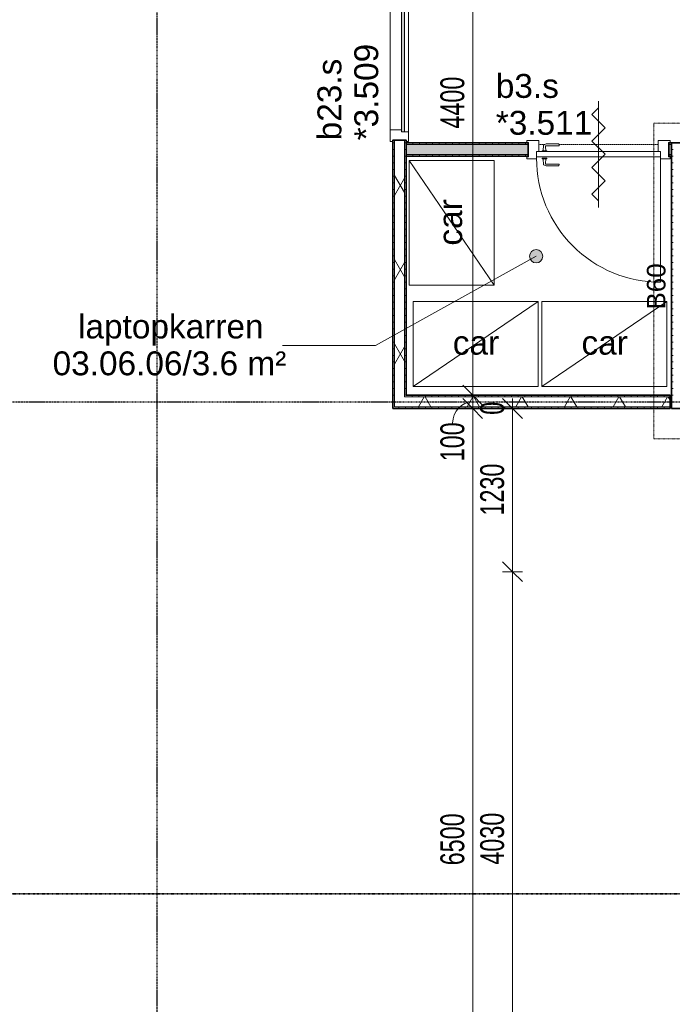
# Model space of a CAD drawing. Header units: millimetres. Extents: x -80560 to 110805, y -11020 to 52719.
# Tile 25 of 145: x 39258 to 44176, y 30661 to 38079. Entities that reach past the tile are written whole.
import ezdxf

# ---------------------------------------------------------------- set-up
doc = ezdxf.new("R2010")
doc.units = ezdxf.units.MM
for name, pattern in [('CENTER2', [20, 8, -4, 4, -4]), ('DASHDOT2', [8, 4, -2, 0, -2]), ('DASHED2', [6, 4, -2]), ('DASHED2-1', [3, 2, -1])]:
    doc.linetypes.add(name, pattern=pattern)
for name, color, linetype, lineweight in [('A-ANNO-DIMS', 211, 'Continuous', 9), ('A-ANNO-DIMS-100', 211, 'Continuous', 9), ('A-ANNO-NOTE', 131, 'Continuous', 18), ('A-AREA', 32, 'DASHED2', 18), ('A-AREA-IDEN', 2, 'Continuous', 9), ('A-DETL', 90, 'Continuous', 18), ('A-DETL-GENF', 92, 'Continuous', 18), ('A-DOOR', 31, 'Continuous', 18), ('A-GLAZ', 151, 'Continuous', 18), ('A-GLAZ-IDEN', 152, 'Continuous', 18), ('A-WALL', 113, 'Continuous', 35), ('A-WALL-PATT', 111, 'Continuous', 35), ('G-ANNO-SYMB', 111, 'Continuous', 9), ('G-ANNO-TEXT', 231, 'Continuous', 9), ('I-WALL', 2, 'Continuous', 18), ('S-GRID', 1, 'Continuous', 9)]:
    doc.layers.add(name, color=color, linetype=linetype, lineweight=lineweight)
doc.styles.add('Arial', font='arial.ttf', dxfattribs={"height": 180})
doc.styles.add('Arial_1', font='arial.ttf', dxfattribs={"height": 140})
doc.styles.add('Arial_5', font='arial.ttf', dxfattribs={"width": 0.7, "height": 180})
doc.dimstyles.new('n3o_1_8', dxfattribs={"dimscale": 304.8, "dimtxt": 183.646692, "dimasz": 0.492126, "dimexe": 0.246063, "dimexo": 0.0625, "dimgap": 0.032808, "dimtad": 1, "dimdec": 0, "dimdsep": 46, "dimtxsty": 'Arial_5', "dimblk1": 'OBLIQUE', "dimblk2": 'OBLIQUE', "dimsah": 1, "dimcen": 0.09, "dimdle": 0.246063, "dimazin": 0, "dimtfac": 1, "dimtdec": 4, "dimtix": 1, "dimtmove": 0, "dimatfit": 3, "dimfxl": 0.246063, "dimfxlon": 1, "dimtvp": 1, "dimtolj": 1, "dimtzin": 0, "dimarcsym": 2})
doc.dimstyles.new('n3o_1_8_1', dxfattribs={"dimscale": 304.8, "dimtxt": 183.646692, "dimasz": 0.492126, "dimexe": 0.246063, "dimexo": 0.0625, "dimgap": 0.032808, "dimtad": 1, "dimdec": 0, "dimdsep": 46, "dimtxsty": 'Arial_5', "dimblk1": 'OBLIQUE', "dimblk2": 'OBLIQUE', "dimsah": 1, "dimcen": 0.09, "dimdle": 0.246063, "dimazin": 0, "dimtfac": 1, "dimtdec": 4, "dimtix": 1, "dimtmove": 1, "dimatfit": 3, "dimfxl": 0.246063, "dimfxlon": 1, "dimtvp": 1, "dimtolj": 1, "dimtzin": 0, "dimarcsym": 2})
doc.dimstyles.new('n3o_1_8_3', dxfattribs={"dimscale": 304.8, "dimtxt": 183.646692, "dimasz": 0.492126, "dimexe": 0.246063, "dimexo": 0.0625, "dimgap": 0.032808, "dimtad": 1, "dimdec": 0, "dimdsep": 46, "dimtxsty": 'Arial_5', "dimblk1": 'OBLIQUE', "dimblk2": 'OBLIQUE', "dimsah": 1, "dimcen": 0.09, "dimdle": 0.246063, "dimazin": 0, "dimtfac": 1, "dimtdec": 4, "dimtix": 1, "dimtmove": 0, "dimatfit": 3, "dimfxl": 0.246063, "dimfxlon": 1, "dimtvp": 1, "dimtolj": 1, "dimtzin": 0, "dimarcsym": 2})
pattern_1 = [(180, (42169.82, 37400), (9e-14, -50), [])]
pattern_2 = [(60, (24894.82, 0), (-274.963, 158.75), []), (120, (24894.82, 0), (-274.963, -158.75), [])]
pattern_3 = [(90, (43164.82, 35150), (-50, 2e-13), [])]
pattern_4 = [(270, (43169.82, 37150), (50, 3e-15), [])]

# ---------------------------------------------------------------- blocks, each defined once
blk = doc.blocks.new('32_n3o_deur_enkel met zijlicht - 90x139_17_K_930_2410x2070_deur glasstrook-34073408-DO_03 derde verdieping')
at = {"layer": 'A-GLAZ'}
for p, q in [((-1035, 70), (-945, 70)), ((-1035, 53), (-1035, 70)), ((-1023, 53), (-1035, 53)), ((-1023, -52), (-1023, 53)), ((-945, 70), (-945, -15)), ((-45, 70), (-945, 70)), ((-45, 70), (45, 70)), ((-45, -15), (-45, 70)), ((45, 70), (45, -15)), ((945, 70), (1035, 70)), ((945, -15), (945, 70)), ((1023, 53), (1023, -52)), ((1035, 53), (1023, 53)), ((1035, 70), (1035, 53)), ((-1035, -52), (-1023, -52)), ((-1035, -69), (-1035, -52)), ((-962, -69), (-1035, -69)), ((-962, -39), (-962, -69)), ((-962, -69), (-28, -69)), ((-28, -69), (-28, -39)), ((28, -69), (-28, -69)), ((28, -55), (28, -69)), ((962, -69), (962, -55)), ((1035, -69), (962, -69)), ((1023, -52), (1035, -52)), ((1035, -52), (1035, -69))]:
    blk.add_line(p, q, dxfattribs=at)
blk = doc.blocks.new('30_n3o_raam_vast - 24mm-31742711-DO_03 derde verdieping')
at = {"layer": 'A-DOOR'}
blk.add_hatch(color=256, dxfattribs=at).paths.add_polyline_path([(0, 0), (-934, 0), (-934, -24), (0, -24)], flags=0)
for p, q in [((-934, -24), (-934, 0)), ((-934, 0), (0, 0)), ((0, 0), (0, -24)), ((0, -24), (-934, -24))]:
    blk.add_line(p, q, dxfattribs=at)
blk = doc.blocks.new('32_n3o_deur_enkel - 90x139_17_K_930_2410x1080_zs-34094694-DO_03 derde verdieping')
at = {"layer": 'A-GLAZ'}
for p, q in [((-540, 69.5), (-450, 69.5)), ((-540, 54.5), (-540, 69.5)), ((-528, 54.5), (-540, 54.5)), ((-528, -54.5), (-528, 54.5)), ((-450, 69.5), (-450, -15.5)), ((450, 69.5), (540, 69.5)), ((450, -15.5), (450, 69.5)), ((528, 54.5), (528, -54.5)), ((540, 54.5), (528, 54.5)), ((540, 69.5), (540, 54.5)), ((-540, -54.5), (-528, -54.5)), ((-540, -69.5), (-540, -54.5)), ((-467, -69.5), (-540, -69.5)), ((-467, -55.5), (-467, -69.5)), ((467, -69.5), (467, -55.5)), ((540, -69.5), (467, -69.5)), ((528, -54.5), (540, -54.5)), ((540, -54.5), (540, -69.5))]:
    blk.add_line(p, q, dxfattribs=at)
blk = doc.blocks.new('30_n3o_deur_dicht - 40mm_draai_zs_LS-31987376-DO_03 derde verdieping')
at = {"layer": 'A-DOOR'}
for p, q in [((-934, -40), (-934, 0)), ((-934, 0), (0, 0)), ((0, 0), (0, -40)), ((0, -40), (-934, -40))]:
    blk.add_line(p, q, dxfattribs=at)
blk = doc.blocks.new('30_n3o_beslag_deurkruk_met_schild - std-887349-DO_03 derde verdieping')
at = {"layer": 'A-DOOR'}
for p, q in [((18.5, 5), (-18.5, 5)), ((-18.5, 5), (-18.5, 0)), ((-10, 5), (-7.8, 48.4)), ((-7.8, 48.4), (12.7, 58)), ((8.3, 39.7), (10, 5)), ((12.7, 58), (108, 58)), ((111, 45), (13.3, 45)), ((18.5, 0), (18.5, 5)), ((108, 58), (111, 45))]:
    blk.add_line(p, q, dxfattribs=at)
at = {"layer": 'A-DOOR', "flags": 128}
blk.add_lwpolyline([(13.3, 45), (11.3, 44.6), (9.6, 43.4), (8.6, 41.7), (8.3, 39.7)], dxfattribs=at)
blk = doc.blocks.new('30_n3o_beslag_deurkruk_met_schild - std-V215-DO_03 derde verdieping')
at = {"layer": 'A-DOOR'}
for p, q in [((18.5, 0), (-18.5, 0)), ((-18.5, 0), (-18.5, -5)), ((18.5, -5), (18.5, 0)), ((-18.5, -5), (18.5, -5)), ((-7.8, -48.4), (-10, -5)), ((12.7, -58), (-7.8, -48.4)), ((10, -5), (8.3, -39.7)), ((108, -58), (12.7, -58)), ((13.3, -45), (111, -45)), ((111, -45), (108, -58))]:
    blk.add_line(p, q, dxfattribs=at)
at = {"layer": 'A-DOOR', "flags": 128}
blk.add_lwpolyline([(8.3, -39.7), (8.6, -41.7), (9.6, -43.4), (11.3, -44.6), (13.3, -45)], dxfattribs=at)
blk = doc.blocks.new('00_n3o_symbool_swingangle - std-31756284-DO_03 derde verdieping')
at = {"layer": 'A-DOOR'}
blk.add_line((-415, 10), (-415, 944), dxfattribs=at)
blk.add_arc((-415, 10), 934, 360, 90, dxfattribs=at)
blk = doc.blocks.new('01_n3o_symbool_lijn_met_tekst - brandwerend_B60-34102390-DO_03 derde verdieping')
at = {"layer": 'A-DETL-GENF', "color": 3, "linetype": 'DASHDOT2'}
blk.add_line((0, 0), (2620, 0), dxfattribs=at)
blk = doc.blocks.new('01_n3o_symbool_lijn_met_tekst - brandwerend_B60-32500020-DO_03 derde verdieping')
at = {"layer": 'A-DETL-GENF', "color": 3, "linetype": 'DASHDOT2'}
blk.add_line((0, 0), (2379.7, 0), dxfattribs=at)
blk = doc.blocks.new('DIMBLOCK14-DO_03 derde verdieping')
at = {"layer": 'A-ANNO-DIMS-100'}
for p, q in [((42671.7, 39650), (42596.7, 39725)), ((42746.7, 39650), (42596.7, 39650)), ((42671.7, 39650), (42671.7, 35250)), ((42671.7, 39650), (42746.7, 39575)), ((42671.7, 39650), (42746.7, 39650)), ((42671.7, 35250), (42596.7, 35325)), ((42746.7, 35250), (42596.7, 35250)), ((42671.7, 35250), (42746.7, 35175)), ((42671.7, 35250), (42746.7, 35250))]:
    blk.add_line(p, q, dxfattribs=at)
at = {"layer": 'A-ANNO-DIMS-100', "color": 0, "insert": (42428, 37257.9), "char_height": 180, "width": 461.094, "attachment_point": 1, "rotation": 90, "line_spacing_factor": 0.941778, "style": 'Arial_5'}
blk.add_mtext('4400', dxfattribs=at)
blk = doc.blocks.new('_Oblique')
at = {"color": 0, "linetype": 'ByBlock', "lineweight": -2}
blk.add_line((-0.5, -0.5), (0.5, 0.5), dxfattribs=at)
blk = doc.blocks.new('DIMBLOCK15-DO_03 derde verdieping')
at = {"layer": 'A-ANNO-DIMS-100'}
for p, q in [((42671.7, 35250), (42596.7, 35325)), ((42746.7, 35250), (42596.7, 35250)), ((42671.7, 35250), (42671.7, 35150)), ((42671.7, 35250), (42746.7, 35175)), ((42671.7, 35250), (42746.7, 35250)), ((42671.7, 35150), (42596.7, 35225)), ((42746.7, 35150), (42596.7, 35150)), ((42671.7, 35150), (42746.7, 35075)), ((42671.7, 35150), (42746.7, 35150))]:
    blk.add_line(p, q, dxfattribs=at)
blk.add_ellipse((42671.7, 35039.8), major_axis=(0, 160.2), ratio=0.944394, start_param=0, end_param=1.570796, dxfattribs=at)
at = {"layer": 'A-ANNO-DIMS-100', "color": 0, "insert": (42428, 34751.6), "char_height": 180, "width": 345.821, "attachment_point": 1, "rotation": 90, "line_spacing_factor": 0.941778, "style": 'Arial_5'}
blk.add_mtext('100', dxfattribs=at)
blk = doc.blocks.new('DIMBLOCK16-DO_03 derde verdieping')
at = {"layer": 'A-ANNO-DIMS-100'}
for p, q in [((42671.7, 35150), (42596.7, 35225)), ((42746.7, 35150), (42596.7, 35150)), ((42671.7, 35150), (42671.7, 28650)), ((42671.7, 35150), (42746.7, 35075)), ((42671.7, 35150), (42746.7, 35150)), ((42671.7, 28650), (42596.7, 28725)), ((42746.7, 28650), (42596.7, 28650)), ((42671.7, 28650), (42746.7, 28575)), ((42671.7, 28650), (42746.7, 28650))]:
    blk.add_line(p, q, dxfattribs=at)
at = {"layer": 'A-ANNO-DIMS-100', "color": 0, "insert": (42428, 31707.9), "char_height": 180, "width": 461.094, "attachment_point": 1, "rotation": 90, "line_spacing_factor": 0.941778, "style": 'Arial_5'}
blk.add_mtext('6500', dxfattribs=at)
blk = doc.blocks.new('DIMBLOCK501-DO_03 derde verdieping')
at = {"layer": 'A-ANNO-DIMS-100'}
for p, q in [((42971.7, 33920), (42896.7, 33995)), ((43046.7, 33920), (42896.7, 33920)), ((42971.7, 29890), (42971.7, 33920)), ((42971.7, 33920), (43046.7, 33845)), ((42971.7, 33920), (43046.7, 33920)), ((42971.7, 29890), (42896.7, 29965)), ((43046.7, 29890), (42896.7, 29890)), ((42971.7, 29890), (43046.7, 29815)), ((42971.7, 29890), (43046.7, 29890))]:
    blk.add_line(p, q, dxfattribs=at)
at = {"layer": 'A-ANNO-DIMS-100', "color": 0, "insert": (42728, 31712.9), "char_height": 180, "width": 461.094, "attachment_point": 1, "rotation": 90, "line_spacing_factor": 0.941778, "style": 'Arial_5'}
blk.add_mtext('4030', dxfattribs=at)
blk = doc.blocks.new('DIMBLOCK502-DO_03 derde verdieping')
at = {"layer": 'A-ANNO-DIMS-100'}
for p, q in [((42971.7, 35150), (42896.7, 35225)), ((43046.7, 35150), (42896.7, 35150)), ((42971.7, 33920), (42971.7, 35150)), ((42971.7, 35150), (43046.7, 35075)), ((42971.7, 35150), (43046.7, 35150)), ((42971.7, 33920), (42896.7, 33995)), ((43046.7, 33920), (42896.7, 33920)), ((42971.7, 33920), (43046.7, 33845)), ((42971.7, 33920), (43046.7, 33920))]:
    blk.add_line(p, q, dxfattribs=at)
at = {"layer": 'A-ANNO-DIMS-100', "color": 0, "insert": (42728, 34342.9), "char_height": 180, "width": 461.094, "attachment_point": 1, "rotation": 90, "line_spacing_factor": 0.941778, "style": 'Arial_5'}
blk.add_mtext('1230', dxfattribs=at)
blk = doc.blocks.new('DIMBLOCK503-DO_03 derde verdieping')
at = {"layer": 'A-ANNO-DIMS-100'}
for p, q in [((42971.7, 35150), (42896.7, 35225)), ((42971.7, 35150), (42896.7, 35225)), ((42971.7, 35150), (42971.7, 35225)), ((42896.7, 35150), (43046.7, 35150)), ((42971.7, 35150), (42896.7, 35150)), ((43046.7, 35150), (42896.7, 35150)), ((42971.7, 35150), (43046.7, 35075)), ((42971.7, 35150), (43046.7, 35075)), ((42971.7, 35150), (43046.7, 35150))]:
    blk.add_line(p, q, dxfattribs=at)
at = {"layer": 'A-ANNO-DIMS-100', "color": 0, "insert": (42728, 35102), "char_height": 180, "width": 115.274, "attachment_point": 1, "rotation": 90, "line_spacing_factor": 0.941778, "style": 'Arial_5'}
blk.add_mtext('0', dxfattribs=at)

msp = doc.modelspace()

# ---------------------------------------------------------------- hatches: boundary and pattern name
at = {"layer": 'A-AREA-IDEN'}
h = msp.add_hatch(color=256, dxfattribs=at)
edge = h.paths.add_edge_path(flags=0)
edge.add_arc((43150, 36296.2), 50, 0, 360)
at = {"layer": 'A-WALL-PATT', "lineweight": 18}
h = msp.add_hatch(dxfattribs=at)
h.set_pattern_fill('FP_81', color=256, angle=90, style=0, pattern_type=2)
h.set_pattern_definition(pattern_1)
h.paths.add_polyline_path([(42069.8, 35150), (42082.3, 35150), (42082.3, 37170), (42069.8, 37170), (42069.8, 35250.3)], flags=0)
h.paths.add_polyline_path([(42082.3, 39220), (42082.3, 39650), (42069.8, 39650), (42069.8, 39220)], flags=0)
h = msp.add_hatch(dxfattribs=at)
h.set_pattern_fill('FP_2', color=256, style=0, pattern_type=2)
h.set_pattern_definition(pattern_2)
h.paths.add_polyline_path([(42082.3, 35162.5), (42157.3, 35162.5), (42157.3, 37170), (42082.3, 37170), (42082.3, 35250.3)], flags=0)
h.paths.add_polyline_path([(42157.3, 39220), (42157.3, 39675), (42082.3, 39675), (42082.3, 39220)], flags=0)
h = msp.add_hatch(dxfattribs=at)
h.set_pattern_fill('FP_81', color=256, angle=90, style=0, pattern_type=2)
h.set_pattern_definition(pattern_1)
h.paths.add_polyline_path([(42157.3, 35237.5), (42169.8, 35237.5), (42169.8, 37170), (42157.3, 37170), (42157.3, 35250.3)], flags=0)
h.paths.add_polyline_path([(42169.8, 39220), (42169.8, 39662.5), (42157.3, 39662.5), (42157.3, 39220)], flags=0)
h = msp.add_hatch(dxfattribs=at)
h.set_pattern_fill('FP_186', color=256, angle=-270, style=0, pattern_type=2)
h.set_pattern_definition(pattern_4)
h.paths.add_polyline_path([(44149.8, 37137.5), (44169.8, 37137.5), (44169.8, 37150), (44149.8, 37150)], flags=0)
h.paths.add_polyline_path([(43089.8, 37137.5), (43089.8, 37150), (42169.8, 37150), (42169.8, 37137.5), (43057.3, 37137.5)], flags=0)
at = {"layer": 'A-WALL-PATT', "lineweight": 5}
h = msp.add_hatch(color=256, dxfattribs=at)
h.paths.add_polyline_path([(44149.8, 37062.5), (44169.8, 37062.5), (44169.8, 37137.5), (44149.8, 37137.5)], flags=0)
h.paths.add_polyline_path([(42169.8, 37062.5), (43089.8, 37062.5), (43089.8, 37137.5), (42169.8, 37137.5)], flags=0)
at = {"layer": 'A-WALL-PATT', "lineweight": 18}
h = msp.add_hatch(dxfattribs=at)
h.set_pattern_fill('FP_102', color=256, angle=90, style=0, pattern_type=2)
h.set_pattern_definition([(2e-13, (44169.82, 36150), (-1e-13, 50), [])])
h.paths.add_polyline_path([(44182.3, 35150), (44182.3, 37150), (44169.8, 37150), (44169.8, 35150)], flags=0)
h = msp.add_hatch(dxfattribs=at)
h.set_pattern_fill('FP_186', color=256, angle=-270, style=0, pattern_type=2)
h.set_pattern_definition(pattern_4)
h.paths.add_polyline_path([(44149.8, 37050), (44169.8, 37050), (44169.8, 37062.5), (44149.8, 37062.5)], flags=0)
h.paths.add_polyline_path([(43089.8, 37050), (43089.8, 37062.5), (42169.8, 37062.5), (42169.8, 37050), (43057.3, 37050)], flags=0)
h = msp.add_hatch(dxfattribs=at)
h.set_pattern_fill('FP_2', color=256, style=0, pattern_type=2)
h.set_pattern_definition(pattern_2)
h.paths.add_polyline_path([(44159.8, 35162.5), (44159.8, 35237.5), (42157.3, 35237.5), (42157.3, 35162.5), (43938.3, 35162.5)], flags=0)
h = msp.add_hatch(dxfattribs=at)
h.set_pattern_fill('FP_140', color=256, angle=90, style=0, pattern_type=2)
h.set_pattern_definition(pattern_3)
h.paths.add_polyline_path([(43644.6, 35237.5), (44159.8, 35237.5), (44159.8, 35250), (42169.8, 35250), (42169.8, 35237.5), (43057.3, 35237.5)], flags=0)
h = msp.add_hatch(dxfattribs=at)
h.set_pattern_fill('FP_140', color=256, angle=90, style=0, pattern_type=2)
h.set_pattern_definition(pattern_3)
h.paths.add_polyline_path([(44159.8, 35150), (44159.8, 35162.5), (42082.3, 35162.5), (42082.3, 35150), (43938.3, 35150)], flags=0)

# ---------------------------------------------------------------- linework, layer by layer
at = {"layer": 'A-ANNO-NOTE', "lineweight": 9}
for p, q in [((43619.8, 37464.5), (43619.8, 36664.5)), ((43569.8, 37364.8), (43619.8, 37414.8)), ((43669.9, 37264.7), (43569.8, 37364.8)), ((43569.8, 37164.6), (43669.9, 37264.7)), ((43669.9, 37064.5), (43569.8, 37164.6)), ((43669.9, 37064.5), (43569.8, 36964.4)), ((43569.8, 36964.4), (43669.9, 36864.3)), ((43669.9, 36864.3), (43569.8, 36764.2)), ((43569.8, 36764.2), (43619.8, 36714.2))]:
    msp.add_line(p, q, dxfattribs=at)
at = {"layer": 'A-AREA', "linetype": 'DASHED2-1'}
for p, q in [((43091.8, 37137.5), (43089.8, 37137.5)), ((43214.9, 37137.5), (43169.8, 37137.5)), ((44069.8, 37137.5), (43322, 37137.5)), ((44149.8, 37137.5), (44147.8, 37137.5))]:
    msp.add_line(p, q, dxfattribs=at)
at = {"layer": 'A-AREA-IDEN'}
for p, q in [((43150, 36296.2), (41939, 35624.4)), ((41939, 35624.4), (41238.8, 35624.4))]:
    msp.add_line(p, q, dxfattribs=at)
msp.add_circle((43150, 36296.2), 50, dxfattribs=at)
at = {"layer": 'A-DETL'}
for p, q in [((42192.4, 37018.7), (42192.4, 36078.7)), ((42832.4, 37018.7), (42192.4, 37018.7)), ((42192.4, 37018.7), (42832.4, 36078.7)), ((42832.4, 36078.7), (42832.4, 37018.7)), ((42192.4, 36078.7), (42832.4, 36078.7)), ((42223.9, 35954.7), (42223.9, 35314.7)), ((43163.9, 35954.7), (42223.9, 35954.7)), ((43163.9, 35954.7), (42223.9, 35314.7)), ((43163.9, 35314.7), (43163.9, 35954.7)), ((43193.9, 35954.7), (43193.9, 35314.7)), ((44133.9, 35954.7), (43193.9, 35954.7)), ((44133.9, 35954.7), (43193.9, 35314.7)), ((44133.9, 35314.7), (44133.9, 35954.7)), ((42223.9, 35314.7), (43163.9, 35314.7)), ((43193.9, 35314.7), (44133.9, 35314.7))]:
    msp.add_line(p, q, dxfattribs=at)
at = {"layer": 'A-WALL', "lineweight": 18}
for p, q in [((42082.3, 35162.5), (42082.3, 37170)), ((42157.3, 35237.5), (42157.3, 37170)), ((43089.8, 37137.5), (42169.8, 37137.5)), ((44169.8, 37137.5), (44149.8, 37137.5)), ((43089.8, 37062.5), (42169.8, 37062.5)), ((44169.8, 37062.5), (44149.8, 37062.5)), ((42157.3, 35237.5), (44159.8, 35237.5)), ((42082.3, 35162.5), (44159.8, 35162.5))]:
    msp.add_line(p, q, dxfattribs=at)
at = {"layer": 'G-ANNO-SYMB', "linetype": 'DASHDOT2', "lineweight": 35}
msp.add_line((33830, 31493.3), (90277.4, 31493.3), dxfattribs=at)
at = {"layer": 'I-WALL', "lineweight": 35}
for p, q in [((42069.8, 37170), (42069.8, 35150)), ((42169.8, 37170), (42069.8, 37170)), ((42169.8, 35250), (42169.8, 37170)), ((43089.8, 37150), (42169.8, 37150)), ((43089.8, 37050), (43089.8, 37150)), ((47244.8, 37150), (44149.8, 37150)), ((44149.8, 37150), (44149.8, 37050)), ((44169.8, 35150), (44169.8, 37150)), ((42169.8, 37050), (43089.8, 37050)), ((44149.8, 37050), (44169.8, 37050)), ((44159.8, 35250), (42169.8, 35250)), ((44159.8, 35150), (44159.8, 35250)), ((42069.8, 35150), (44159.8, 35150)), ((44169.8, 35150), (45544.8, 35150))]:
    msp.add_line(p, q, dxfattribs=at)
at = {"layer": 'S-GRID', "linetype": 'CENTER2', "lineweight": 25}
for p, q in [((40294.8, 4383.3), (40294.8, 52119.1)), ((29945.3, 35200), (110204.9, 35200))]:
    msp.add_line(p, q, dxfattribs=at)

# ---------------------------------------------------------------- block references
at = {"layer": 'A-DETL-GENF', "color": 3, "linetype": 'DASHDOT2'}
for p in [(44037.3, 37299.7), (44037.3, 34920)]:
    msp.add_blockref('01_n3o_symbool_lijn_met_tekst - brandwerend_B60-34102390-DO_03 derde verdieping', p, dxfattribs=at)
at = {"layer": 'A-DETL-GENF', "color": 3, "linetype": 'DASHDOT2', "rotation": 269.9999999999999}
msp.add_blockref('01_n3o_symbool_lijn_met_tekst - brandwerend_B60-32500020-DO_03 derde verdieping', (44037.3, 37299.7), dxfattribs=at)
at = {"layer": 'A-DOOR'}
for name, p, rotation in [('30_n3o_raam_vast - 24mm-31742711-DO_03 derde verdieping', (42134.8, 38167), 89.9999999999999), ('00_n3o_symbool_swingangle - std-31756284-DO_03 derde verdieping', (43671.8, 37044.5), 180)]:
    msp.add_blockref(name, p, dxfattribs=dict(at, rotation=rotation))
for name, p in [('30_n3o_beslag_deurkruk_met_schild - std-887349-DO_03 derde verdieping', (43212.8, 37084.5)), ('30_n3o_deur_dicht - 40mm_draai_zs_LS-31987376-DO_03 derde verdieping', (44086.8, 37084.5)), ('30_n3o_beslag_deurkruk_met_schild - std-V215-DO_03 derde verdieping', (43212.8, 37034.5))]:
    msp.add_blockref(name, p, dxfattribs=at)
at = {"layer": 'A-GLAZ', "rotation": 89.9999999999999}
msp.add_blockref('32_n3o_deur_enkel met zijlicht - 90x139_17_K_930_2410x2070_deur glasstrook-34073408-DO_03 derde verdieping', (42119.8, 38195), dxfattribs=at)
at = {"layer": 'A-GLAZ'}
msp.add_blockref('32_n3o_deur_enkel - 90x139_17_K_930_2410x1080_zs-34094694-DO_03 derde verdieping', (43619.8, 37100), dxfattribs=at)

# ---------------------------------------------------------------- texts
at = {"layer": 'A-ANNO-NOTE', "color": 3, "linetype": 'DASHDOT2', "insert": (43984.5, 35895), "char_height": 140, "width": 408.861, "attachment_point": 1, "rotation": 90, "style": 'Arial_1'}
msp.add_mtext('B60', dxfattribs=at)
at = {"layer": 'A-AREA-IDEN', "char_height": 180, "attachment_point": 1, "style": 'Arial'}
for s, insert, width in [('laptopkarren', (39697.6, 35857.5), 1635.442), ('03.06.06/3.6 m²', (39505.8, 35579.7), 2092.404)]:
    msp.add_mtext(s, dxfattribs=dict(at, insert=insert, width=width))
at = {"layer": 'A-GLAZ-IDEN', "lineweight": 9, "char_height": 180, "attachment_point": 1, "rotation": 90, "style": 'Arial'}
for s, insert, width in [('*3.509', (41779.5, 37169.7), 865.822), ('b23.s', (41501.7, 37169.7), 729.536)]:
    msp.add_mtext(s, dxfattribs=dict(at, insert=insert, width=width))
at = {"layer": 'A-GLAZ-IDEN', "lineweight": 9, "char_height": 180, "attachment_point": 1, "style": 'Arial'}
for s, insert, width in [('b3.s', (42845.7, 37669.6), 561.181), ('*3.511', (42845.7, 37391.8), 865.822)]:
    msp.add_mtext(s, dxfattribs=dict(at, insert=insert, width=width))
at = {"layer": 'G-ANNO-TEXT', "color": 1, "insert": (42411.8, 36376.5), "char_height": 180, "width": 408.861, "attachment_point": 1, "rotation": 90, "style": 'Arial'}
msp.add_mtext('car', dxfattribs=at)
at = {"layer": 'G-ANNO-TEXT', "color": 1, "char_height": 180, "width": 408.861, "attachment_point": 1, "style": 'Arial'}
for insert in [(42521.7, 35735.3), (43491.7, 35735.3)]:
    msp.add_mtext('car', dxfattribs=dict(at, insert=insert))

# ---------------------------------------------------------------- dimensions: what is measured, and where the dimension line sits
at = {"layer": 'A-ANNO-DIMS'}
for base, p1, p2, dimstyle, override, picture, middle in [((42671.7, 35250), (42746.7, 39650), (42746.7, 35250), 'n3o_1_8', {"dimpost": '<>', "dimfxl": 4400}, 'DIMBLOCK14-DO_03 derde verdieping', (42569.8, 37450)), ((42671.7, 28650), (42746.7, 35150), (42746.7, 28650), 'n3o_1_8', {"dimpost": '<>', "dimfxl": 6500}, 'DIMBLOCK16-DO_03 derde verdieping', (42569.8, 31900)), ((42971.7, 35150), (43046.7, 33920), (43046.7, 35150), 'n3o_1_8_3', {"dimpost": '<>', "dimfxl": 1230}, 'DIMBLOCK502-DO_03 derde verdieping', (42869.8, 34535)), ((42971.7, 33920), (43046.7, 29890), (43046.7, 33920), 'n3o_1_8_3', {"dimpost": '<>', "dimfxl": 4030}, 'DIMBLOCK501-DO_03 derde verdieping', (42869.8, 31905))]:
    dim = msp.add_linear_dim(base=base, p1=p1, p2=p2, angle=90, dimstyle=dimstyle, override=override, dxfattribs=at)
    dim.commit()
    dim.dimension.update_dxf_attribs({"geometry": picture, "text_midpoint": middle})
dim = msp.add_linear_dim(base=(42671.7, 35150), p1=(42746.7, 35250), p2=(42746.7, 35150), angle=90, dimstyle='n3o_1_8_1', override={"dimpost": '<>', "dimfxl": 100}, dxfattribs=at)
dim.commit()
dim.dimension.update_dxf_attribs({"geometry": 'DIMBLOCK15-DO_03 derde verdieping', "text_midpoint": (42548, 34924.6), "dimtype": 160, "text_rotation": 90})
dim = msp.add_linear_dim(base=(42896.7, 35150), p1=(43046.7, 35150), p2=(42896.7, 35150), dimstyle='n3o_1_8_3', override={"dimpost": '<>', "dimfxl": 150}, dxfattribs=at)
dim.commit()
dim.dimension.update_dxf_attribs({"geometry": 'DIMBLOCK503-DO_03 derde verdieping', "text_midpoint": (42971.7, 35251.9)})

doc.saveas('drawing.dxf')
